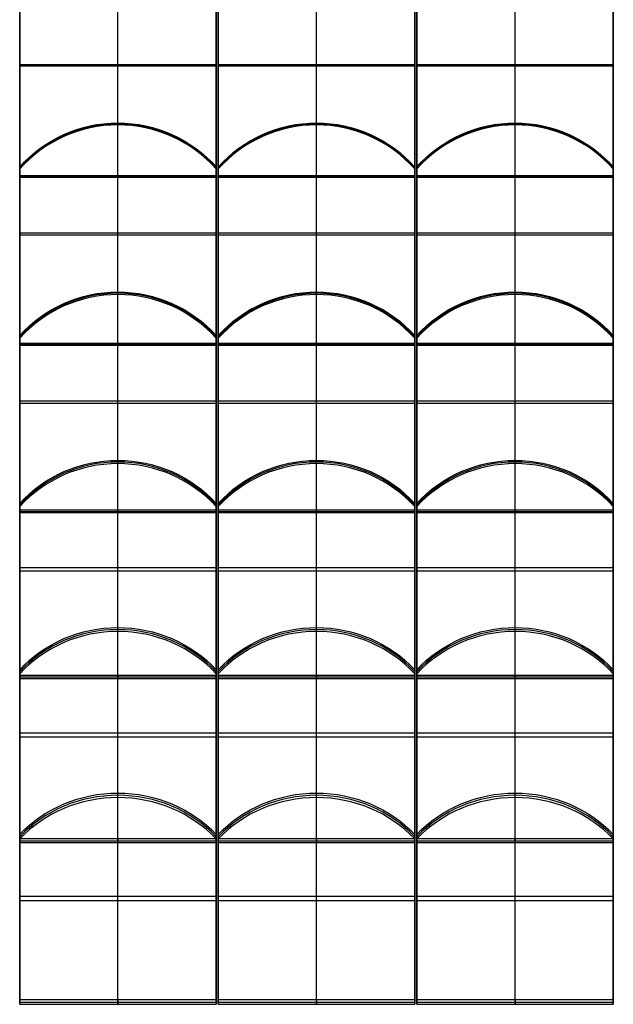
# Model space of a CAD drawing. Header units: millimetres. Extents: x -1200 to 1200, y -923 to 972.
# Tile 1 of 8: x -1200 to -602, y -923 to 69. Entities that reach past the tile are written whole.
import ezdxf

# ---------------------------------------------------------------- set-up
doc = ezdxf.new("R2010")
doc.units = ezdxf.units.MM
doc.layers.add('Default', color=7, linetype='Continuous', true_color=0x000000)

msp = doc.modelspace()

# ---------------------------------------------------------------- linework, layer by layer
at = {"layer": 'Default', "color": 67, "true_color": 0x697245}
for p, q in [((-1101, -88.25, 21.34), (-1101, 135.51, -2.18)), ((-1101, -89.51, 9.41), (-1101, 134.26, -14.11)), ((-1200, 58.03, 5.97), (-1200, -56.77, 5.97)), ((-1002, -56.77, 5.97), (-1002, 58.03, 5.97)), ((-1002, 23.63, 9.58), (-1200, 23.63, 9.58)), ((-1002, 22.38, -2.35), (-1200, 22.38, -2.35)), ((-1200, 0.63, -0.07), (-1200, 0.63, 12)), ((-1002, 0.63, -0.07), (-1002, 0.63, 12)), ((-1200, -88.88, 15.37), (-1002, -88.88, 15.37)), ((-1101, -88.25, 21.34), (-1101, -89.51, 9.41)), ((-1101, -591.41, 79.31), (-1101, -374.86, 18.24)), ((-1101, -594.67, 67.76), (-1101, -378.12, 6.69)), ((-1187.4, -409.3, 15.48), (-1187.4, -406.04, 27.03)), ((-1002, -483.14, 48.77), (-1200, -483.14, 48.77)), ((-1200, -484.32, 49.11), (-1200, -528.52, 49.11)), ((-1002, -528.52, 49.11), (-1002, -484.32, 49.11)), ((-1002, -486.39, 37.22), (-1200, -486.39, 37.22)), ((-1200, -506.42, 42.87), (-1200, -506.42, 55.34)), ((-1002, -506.42, 42.87), (-1002, -506.42, 55.34)), ((-700.64, -756.04, 117.54), (-700.64, -543.3, 44.28)), ((-700.64, -759.95, 106.19), (-700.64, -547.21, 32.94)), ((-787.04, -577.84, 43.49), (-787.04, -573.94, 54.83)), ((-1200, -593.04, 73.54), (-1002, -593.04, 73.54)), ((-1101, -591.41, 79.31), (-1101, -594.67, 67.76)), ((-601.64, -649.67, 80.91), (-799.64, -649.67, 80.91)), ((-601.64, -653.58, 69.56), (-799.64, -653.58, 69.56)), ((-799.64, -654.47, 82.56), (-799.64, -691.33, 82.56)), ((-601.64, -691.33, 82.56), (-601.64, -654.47, 82.56)), ((-799.64, -672.9, 76.22), (-799.64, -672.9, 88.91)), ((-601.64, -672.9, 76.22), (-601.64, -672.9, 88.91)), ((-799.64, -758, 111.86), (-601.64, -758, 111.86)), ((-700.64, -756.04, 117.54), (-700.64, -759.95, 106.19))]:
    msp.add_line(p, q, dxfattribs=at)
at = {"layer": 'Default', "color": 57, "true_color": 0x7a8051}
for p, q in [((-900.82, -88.25, 21.34), (-900.82, 135.51, -2.18)), ((-900.82, -89.51, 9.41), (-900.82, 134.26, -14.11)), ((-999.82, 58.03, 5.97), (-999.82, -56.77, 5.97)), ((-801.82, -56.77, 5.97), (-801.82, 58.03, 5.97)), ((-801.82, 23.63, 9.58), (-999.82, 23.63, 9.58)), ((-801.82, 22.38, -2.35), (-999.82, 22.38, -2.35)), ((-999.82, 0.63, -0.07), (-999.82, 0.63, 12)), ((-801.82, 0.63, -0.07), (-801.82, 0.63, 12)), ((-1101, -256.98, 31.14), (-1101, -34.9, -5.03)), ((-1101, -258.91, 19.29), (-1101, -36.83, -16.88)), ((-700.64, -256.98, 31.14), (-700.64, -34.9, -5.03)), ((-700.64, -258.91, 19.29), (-700.64, -36.83, -16.88)), ((-1187.4, -68.81, -11.67), (-1187.4, -66.88, 0.18)), ((-787.04, -68.81, -11.67), (-787.04, -66.88, 0.18)), ((-999.82, -88.88, 15.37), (-801.82, -88.88, 15.37)), ((-900.82, -88.25, 21.34), (-900.82, -89.51, 9.41)), ((-1200, -131.79, 10.75), (-1200, -206.44, 10.75)), ((-1002, -206.44, 10.75), (-1002, -131.79, 10.75)), ((-799.64, -131.79, 10.75), (-799.64, -206.44, 10.75)), ((-601.64, -206.44, 10.75), (-601.64, -131.79, 10.75)), ((-1002, -145.94, 13.05), (-1200, -145.94, 13.05)), ((-1002, -147.87, 1.21), (-1200, -147.87, 1.21)), ((-601.64, -145.94, 13.05), (-799.64, -145.94, 13.05)), ((-601.64, -147.87, 1.21), (-799.64, -147.87, 1.21)), ((-1200, -169.11, 4.67), (-1200, -169.11, 16.83)), ((-1002, -169.11, 4.67), (-1002, -169.11, 16.83)), ((-799.64, -169.11, 4.67), (-799.64, -169.11, 16.83)), ((-601.64, -169.11, 4.67), (-601.64, -169.11, 16.83)), ((-700.64, -424.88, 50.48), (-700.64, -205.21, 1.78)), ((-700.64, -427.48, 38.76), (-700.64, -207.81, -9.93)), ((-787.04, -239.44, -2.92), (-787.04, -236.84, 8.79)), ((-1101, -256.98, 31.14), (-1101, -258.91, 19.29)), ((-700.64, -256.98, 31.14), (-700.64, -258.91, 19.29)), ((-1200, -257.94, 25.21), (-1002, -257.94, 25.21)), ((-799.64, -257.94, 25.21), (-601.64, -257.94, 25.21)), ((-799.64, -310.59, 25.14), (-799.64, -366.03, 25.14)), ((-601.64, -315.05, 26.13), (-799.64, -315.05, 26.13)), ((-601.64, -366.03, 25.14), (-601.64, -310.59, 25.14)), ((-601.64, -317.64, 14.41), (-799.64, -317.64, 14.41)), ((-799.64, -338.31, 19), (-799.64, -338.31, 31.29)), ((-601.64, -338.31, 19), (-601.64, -338.31, 31.29)), ((-900.82, -591.41, 79.31), (-900.82, -374.86, 18.24)), ((-900.82, -594.67, 67.76), (-900.82, -378.12, 6.69)), ((-987.22, -409.3, 15.48), (-987.22, -406.04, 27.03)), ((-799.64, -426.18, 44.62), (-601.64, -426.18, 44.62)), ((-700.64, -424.88, 50.48), (-700.64, -427.48, 38.76)), ((-801.82, -483.14, 48.77), (-999.82, -483.14, 48.77)), ((-999.82, -484.32, 49.11), (-999.82, -528.52, 49.11)), ((-801.82, -528.52, 49.11), (-801.82, -484.32, 49.11)), ((-801.82, -486.39, 37.22), (-999.82, -486.39, 37.22)), ((-999.82, -506.42, 42.87), (-999.82, -506.42, 55.34)), ((-801.82, -506.42, 42.87), (-801.82, -506.42, 55.34)), ((-900.82, -756.04, 117.54), (-900.82, -543.3, 44.28)), ((-900.82, -759.95, 106.19), (-900.82, -547.21, 32.94)), ((-987.22, -577.84, 43.49), (-987.22, -573.94, 54.83)), ((-999.82, -593.04, 73.54), (-801.82, -593.04, 73.54)), ((-900.82, -591.41, 79.31), (-900.82, -594.67, 67.76)), ((-801.82, -649.67, 80.91), (-999.82, -649.67, 80.91)), ((-801.82, -653.58, 69.56), (-999.82, -653.58, 69.56)), ((-999.82, -654.47, 82.56), (-999.82, -691.33, 82.56)), ((-801.82, -691.33, 82.56), (-801.82, -654.47, 82.56)), ((-999.82, -672.9, 76.22), (-999.82, -672.9, 88.91)), ((-801.82, -672.9, 76.22), (-801.82, -672.9, 88.91)), ((-1101, -918.24, 165.04), (-1101, -710, 79.84)), ((-700.64, -918.24, 165.04), (-700.64, -710, 79.84)), ((-1101, -922.79, 153.93), (-1101, -714.54, 68.73)), ((-700.64, -922.79, 153.93), (-700.64, -714.54, 68.73)), ((-1187.4, -744.53, 81), (-1187.4, -739.98, 92.11)), ((-787.04, -744.53, 81), (-787.04, -739.98, 92.11)), ((-999.82, -758, 111.86), (-801.82, -758, 111.86)), ((-900.82, -756.04, 117.54), (-900.82, -759.95, 106.19)), ((-1002, -814.12, 122.44), (-1200, -814.12, 122.44)), ((-1002, -818.66, 111.33), (-1200, -818.66, 111.33)), ((-1200, -821.37, 125.4), (-1200, -853.06, 125.4)), ((-1002, -853.06, 125.4), (-1002, -821.37, 125.4)), ((-601.64, -814.12, 122.44), (-799.64, -814.12, 122.44)), ((-601.64, -818.66, 111.33), (-799.64, -818.66, 111.33)), ((-799.64, -821.37, 125.4), (-799.64, -853.06, 125.4)), ((-601.64, -853.06, 125.4), (-601.64, -821.37, 125.4)), ((-1200, -837.22, 118.92), (-1200, -837.22, 131.89)), ((-1002, -837.22, 118.92), (-1002, -837.22, 131.89)), ((-799.64, -837.22, 118.92), (-799.64, -837.22, 131.89)), ((-601.64, -837.22, 118.92), (-601.64, -837.22, 131.89)), ((-1200, -920.51, 159.48), (-1002, -920.51, 159.48)), ((-1101, -918.24, 165.04), (-1101, -922.79, 153.93)), ((-799.64, -920.51, 159.48), (-601.64, -920.51, 159.48)), ((-700.64, -918.24, 165.04), (-700.64, -922.79, 153.93))]:
    msp.add_line(p, q, dxfattribs=at)
at = {"layer": 'Default', "color": 55, "true_color": 0x92966b}
for p, q in [((-700.64, -88.25, 21.34), (-700.64, 135.51, -2.18)), ((-700.64, -89.51, 9.41), (-700.64, 134.26, -14.11)), ((-799.64, 58.03, 5.97), (-799.64, -56.77, 5.97)), ((-601.64, -56.77, 5.97), (-601.64, 58.03, 5.97)), ((-601.64, 23.63, 9.58), (-799.64, 23.63, 9.58)), ((-601.64, 22.38, -2.35), (-799.64, 22.38, -2.35)), ((-799.64, 0.63, -0.07), (-799.64, 0.63, 12)), ((-601.64, 0.63, -0.07), (-601.64, 0.63, 12)), ((-900.82, -256.98, 31.14), (-900.82, -34.9, -5.03)), ((-900.82, -258.91, 19.29), (-900.82, -36.83, -16.88)), ((-987.22, -68.81, -11.67), (-987.22, -66.88, 0.18)), ((-799.64, -88.88, 15.37), (-601.64, -88.88, 15.37)), ((-700.64, -88.25, 21.34), (-700.64, -89.51, 9.41)), ((-999.82, -131.79, 10.75), (-999.82, -206.44, 10.75)), ((-801.82, -206.44, 10.75), (-801.82, -131.79, 10.75)), ((-801.82, -145.94, 13.05), (-999.82, -145.94, 13.05)), ((-801.82, -147.87, 1.21), (-999.82, -147.87, 1.21)), ((-999.82, -169.11, 4.67), (-999.82, -169.11, 16.83)), ((-801.82, -169.11, 4.67), (-801.82, -169.11, 16.83)), ((-1101, -424.88, 50.48), (-1101, -205.21, 1.78)), ((-1101, -427.48, 38.76), (-1101, -207.81, -9.93)), ((-1187.4, -239.44, -2.92), (-1187.4, -236.84, 8.79)), ((-900.82, -256.98, 31.14), (-900.82, -258.91, 19.29)), ((-999.82, -257.94, 25.21), (-801.82, -257.94, 25.21)), ((-1200, -310.59, 25.14), (-1200, -366.03, 25.14)), ((-1002, -315.05, 26.13), (-1200, -315.05, 26.13)), ((-1002, -366.03, 25.14), (-1002, -310.59, 25.14)), ((-1002, -317.64, 14.41), (-1200, -317.64, 14.41)), ((-1200, -338.31, 19), (-1200, -338.31, 31.29)), ((-1002, -338.31, 19), (-1002, -338.31, 31.29)), ((-700.64, -591.41, 79.31), (-700.64, -374.86, 18.24)), ((-700.64, -594.67, 67.76), (-700.64, -378.12, 6.69)), ((-787.04, -409.3, 15.48), (-787.04, -406.04, 27.03)), ((-1200, -426.18, 44.62), (-1002, -426.18, 44.62)), ((-1101, -424.88, 50.48), (-1101, -427.48, 38.76)), ((-601.64, -483.14, 48.77), (-799.64, -483.14, 48.77)), ((-799.64, -484.32, 49.11), (-799.64, -528.52, 49.11)), ((-601.64, -528.52, 49.11), (-601.64, -484.32, 49.11)), ((-601.64, -486.39, 37.22), (-799.64, -486.39, 37.22)), ((-799.64, -506.42, 42.87), (-799.64, -506.42, 55.34)), ((-601.64, -506.42, 42.87), (-601.64, -506.42, 55.34)), ((-1101, -756.04, 117.54), (-1101, -543.3, 44.28)), ((-1101, -759.95, 106.19), (-1101, -547.21, 32.94)), ((-1187.4, -577.84, 43.49), (-1187.4, -573.94, 54.83)), ((-799.64, -593.04, 73.54), (-601.64, -593.04, 73.54)), ((-700.64, -591.41, 79.31), (-700.64, -594.67, 67.76)), ((-1002, -649.67, 80.91), (-1200, -649.67, 80.91)), ((-1002, -653.58, 69.56), (-1200, -653.58, 69.56)), ((-1200, -654.47, 82.56), (-1200, -691.33, 82.56)), ((-1002, -691.33, 82.56), (-1002, -654.47, 82.56)), ((-1200, -672.9, 76.22), (-1200, -672.9, 88.91)), ((-1002, -672.9, 76.22), (-1002, -672.9, 88.91)), ((-900.82, -918.24, 165.04), (-900.82, -710, 79.84)), ((-900.82, -922.79, 153.93), (-900.82, -714.54, 68.73)), ((-987.22, -744.53, 81), (-987.22, -739.98, 92.11)), ((-1200, -758, 111.86), (-1002, -758, 111.86)), ((-1101, -756.04, 117.54), (-1101, -759.95, 106.19)), ((-801.82, -814.12, 122.44), (-999.82, -814.12, 122.44)), ((-801.82, -818.66, 111.33), (-999.82, -818.66, 111.33)), ((-999.82, -821.37, 125.4), (-999.82, -853.06, 125.4)), ((-801.82, -853.06, 125.4), (-801.82, -821.37, 125.4)), ((-999.82, -837.22, 118.92), (-999.82, -837.22, 131.89)), ((-801.82, -837.22, 118.92), (-801.82, -837.22, 131.89)), ((-999.82, -920.51, 159.48), (-801.82, -920.51, 159.48)), ((-900.82, -918.24, 165.04), (-900.82, -922.79, 153.93))]:
    msp.add_line(p, q, dxfattribs=at)
at = {"layer": 'Default', "color": 252, "true_color": 0xa2a47c}
for p, q in [((-900.82, -424.88, 50.48), (-900.82, -205.21, 1.78)), ((-900.82, -427.48, 38.76), (-900.82, -207.81, -9.93)), ((-987.22, -239.44, -2.92), (-987.22, -236.84, 8.79)), ((-999.82, -310.59, 25.14), (-999.82, -366.03, 25.14)), ((-801.82, -315.05, 26.13), (-999.82, -315.05, 26.13)), ((-801.82, -366.03, 25.14), (-801.82, -310.59, 25.14)), ((-801.82, -317.64, 14.41), (-999.82, -317.64, 14.41)), ((-999.82, -338.31, 19), (-999.82, -338.31, 31.29)), ((-801.82, -338.31, 19), (-801.82, -338.31, 31.29)), ((-999.82, -426.18, 44.62), (-801.82, -426.18, 44.62)), ((-900.82, -424.88, 50.48), (-900.82, -427.48, 38.76))]:
    msp.add_line(p, q, dxfattribs=at)
at = {"layer": 'Default', "color": 57, "true_color": 0x7a8051, "extrusion": (-1.43464e-17, -0.160743, -0.986996)}
msp.add_arc((-1101, 165.04, 10.58), 131.4, 221.11209, 318.88791, dxfattribs=at)
at = {"layer": 'Default', "color": 57, "true_color": 0x7a8051, "extrusion": (-2.91607e-09, 0.160743, 0.986996)}
msp.add_arc((1101, 165.04, -16.58), 131.4, 221.11209, 318.88791, dxfattribs=at)
at = {"layer": 'Default', "color": 57, "true_color": 0x7a8051, "extrusion": (-1.69008e-17, 0.160743, 0.986996)}
msp.add_arc((1101, 165.04, -22.58), 131.4, 221.11209, 318.88791, dxfattribs=at)
at = {"layer": 'Default', "color": 55, "true_color": 0x92966b, "extrusion": (-9.91901e-18, -0.160743, -0.986996)}
msp.add_arc((-900.82, 165.04, 10.58), 131.4, 221.11209, 318.88791, dxfattribs=at)
at = {"layer": 'Default', "color": 55, "true_color": 0x92966b, "extrusion": (-2.91595e-09, 0.160743, 0.986996)}
msp.add_arc((900.82, 165.04, -16.58), 131.4, 221.11209, 318.88791, dxfattribs=at)
at = {"layer": 'Default', "color": 55, "true_color": 0x92966b, "extrusion": (-2.55003e-17, 0.160743, 0.986996)}
msp.add_arc((900.82, 165.04, -22.58), 131.4, 221.11209, 318.88791, dxfattribs=at)
at = {"layer": 'Default', "color": 57, "true_color": 0x7a8051, "extrusion": (-1.63471e-17, -0.160743, -0.986996)}
msp.add_arc((-700.64, 165.04, 10.58), 131.4, 221.11209, 318.88791, dxfattribs=at)
at = {"layer": 'Default', "color": 57, "true_color": 0x7a8051, "extrusion": (-2.91595e-09, 0.160743, 0.986996)}
msp.add_arc((700.64, 165.04, -16.58), 131.4, 221.11209, 318.88791, dxfattribs=at)
at = {"layer": 'Default', "color": 57, "true_color": 0x7a8051, "extrusion": (0, 0.160743, 0.986996)}
msp.add_arc((700.64, 165.04, -22.58), 131.4, 221.11209, 318.88791, dxfattribs=at)
at = {"layer": 'Default', "color": 55, "true_color": 0x92966b, "extrusion": (-3.421e-17, -0.21644, -0.976296)}
msp.add_arc((-1101, 332.13, 42.68), 131.4, 221.11209, 318.88791, dxfattribs=at)
at = {"layer": 'Default', "color": 55, "true_color": 0x92966b, "extrusion": (3.24644e-09, 0.21644, 0.976296)}
msp.add_arc((1101, 332.13, -48.68), 131.4, 221.11209, 318.88791, dxfattribs=at)
at = {"layer": 'Default', "color": 55, "true_color": 0x92966b, "extrusion": (4.08473e-19, 0.21644, 0.976296)}
msp.add_arc((1101, 332.13, -54.68), 131.4, 221.11209, 318.88791, dxfattribs=at)
at = {"layer": 'Default', "color": 252, "true_color": 0xa2a47c, "extrusion": (-5.61742e-18, -0.21644, -0.976296)}
msp.add_arc((-900.82, 332.13, 42.68), 131.4, 221.11209, 318.88791, dxfattribs=at)
at = {"layer": 'Default', "color": 252, "true_color": 0xa2a47c, "extrusion": (3.24633e-09, 0.21644, 0.976296)}
msp.add_arc((900.82, 332.13, -48.68), 131.4, 221.11209, 318.88791, dxfattribs=at)
at = {"layer": 'Default', "color": 252, "true_color": 0xa2a47c, "extrusion": (7.94399e-18, 0.21644, 0.976296)}
msp.add_arc((900.82, 332.13, -54.68), 131.4, 221.11209, 318.88791, dxfattribs=at)
at = {"layer": 'Default', "color": 57, "true_color": 0x7a8051, "extrusion": (-5.61742e-18, -0.21644, -0.976296)}
msp.add_arc((-700.64, 332.13, 42.68), 131.4, 221.11209, 318.88791, dxfattribs=at)
at = {"layer": 'Default', "color": 57, "true_color": 0x7a8051, "extrusion": (3.24633e-09, 0.21644, 0.976296)}
msp.add_arc((700.64, 332.13, -48.68), 131.4, 221.11209, 318.88791, dxfattribs=at)
at = {"layer": 'Default', "color": 57, "true_color": 0x7a8051, "extrusion": (2.14949e-17, 0.21644, 0.976296)}
msp.add_arc((700.64, 332.13, -54.68), 131.4, 221.11209, 318.88791, dxfattribs=at)
at = {"layer": 'Default', "color": 67, "true_color": 0x697245, "extrusion": (-8.63467e-17, -0.27144, -0.962455)}
msp.add_arc((-1101, 497.14, 84.2), 131.4, 221.11209, 318.88791, dxfattribs=at)
at = {"layer": 'Default', "color": 67, "true_color": 0x697245, "extrusion": (-1.06729e-09, 0.27144, 0.962455)}
msp.add_arc((1101, 497.14, -90.2), 131.4, 221.11209, 318.88791, dxfattribs=at)
at = {"layer": 'Default', "color": 57, "true_color": 0x7a8051, "extrusion": (1.72693e-17, -0.27144, -0.962455)}
msp.add_arc((-900.82, 497.14, 84.2), 131.4, 221.11209, 318.88791, dxfattribs=at)
at = {"layer": 'Default', "color": 57, "true_color": 0x7a8051, "extrusion": (-1.06706e-09, 0.27144, 0.962455)}
msp.add_arc((900.82, 497.14, -90.2), 131.4, 221.11209, 318.88791, dxfattribs=at)
at = {"layer": 'Default', "color": 55, "true_color": 0x92966b, "extrusion": (1.72693e-17, -0.27144, -0.962455)}
msp.add_arc((-700.64, 497.14, 84.2), 131.4, 221.11209, 318.88791, dxfattribs=at)
at = {"layer": 'Default', "color": 55, "true_color": 0x92966b, "extrusion": (-1.06706e-09, 0.27144, 0.962455)}
msp.add_arc((700.64, 497.14, -90.2), 131.4, 221.11209, 318.88791, dxfattribs=at)
at = {"layer": 'Default', "color": 67, "true_color": 0x697245, "extrusion": (-1.81543e-16, 0.27144, 0.962455)}
msp.add_arc((1101, 497.14, -96.2), 131.4, 221.11209, 318.88791, dxfattribs=at)
at = {"layer": 'Default', "color": 57, "true_color": 0x7a8051, "extrusion": (2.61193e-17, 0.27144, 0.962455)}
msp.add_arc((900.82, 497.14, -96.2), 131.4, 221.11209, 318.88791, dxfattribs=at)
at = {"layer": 'Default', "color": 55, "true_color": 0x92966b, "extrusion": (2.61193e-17, 0.27144, 0.962455)}
msp.add_arc((700.64, 497.14, -96.2), 131.4, 221.11209, 318.88791, dxfattribs=at)
at = {"layer": 'Default', "color": 55, "true_color": 0x92966b, "extrusion": (1.66519e-17, -0.325568, -0.945519)}
msp.add_arc((-1101, 659.52, 135.01), 131.4, 221.11209, 318.88791, dxfattribs=at)
at = {"layer": 'Default', "color": 55, "true_color": 0x92966b, "extrusion": (3.01588e-09, 0.325568, 0.945519)}
msp.add_arc((1101, 659.52, -141.01), 131.4, 221.11209, 318.88791, dxfattribs=at)
at = {"layer": 'Default', "color": 57, "true_color": 0x7a8051, "extrusion": (-1.53003e-16, -0.325568, -0.945519)}
msp.add_arc((-900.82, 659.52, 135.01), 131.4, 221.11209, 318.88791, dxfattribs=at)
at = {"layer": 'Default', "color": 57, "true_color": 0x7a8051, "extrusion": (3.016e-09, 0.325568, 0.945519)}
msp.add_arc((900.82, 659.52, -141.01), 131.4, 221.11209, 318.88791, dxfattribs=at)
at = {"layer": 'Default', "color": 67, "true_color": 0x697245, "extrusion": (5.12099e-17, -0.325568, -0.945519)}
msp.add_arc((-700.64, 659.52, 135.01), 131.4, 221.11209, 318.88791, dxfattribs=at)
at = {"layer": 'Default', "color": 67, "true_color": 0x697245, "extrusion": (3.016e-09, 0.325568, 0.945519)}
msp.add_arc((700.64, 659.52, -141.01), 131.4, 221.11209, 318.88791, dxfattribs=at)
at = {"layer": 'Default', "color": 55, "true_color": 0x92966b, "extrusion": (-5.12099e-17, 0.325568, 0.945519)}
msp.add_arc((1101, 659.52, -147.01), 131.4, 221.11209, 318.88791, dxfattribs=at)
at = {"layer": 'Default', "color": 57, "true_color": 0x7a8051, "extrusion": (-6.78618e-17, 0.325568, 0.945519)}
msp.add_arc((900.82, 659.52, -147.01), 131.4, 221.11209, 318.88791, dxfattribs=at)
at = {"layer": 'Default', "color": 67, "true_color": 0x697245, "extrusion": (-6.78618e-17, 0.325568, 0.945519)}
msp.add_arc((700.64, 659.52, -147.01), 131.4, 221.11209, 318.88791, dxfattribs=at)
at = {"layer": 'Default', "color": 57, "true_color": 0x7a8051, "extrusion": (-4.83006e-17, -0.378649, -0.925541)}
msp.add_arc((-1101, 818.76, 194.94), 131.4, 221.11209, 318.88791, dxfattribs=at)
at = {"layer": 'Default', "color": 57, "true_color": 0x7a8051, "extrusion": (-4.86307e-09, 0.378649, 0.925541)}
for centre in [(1101, 818.76, -200.94), (700.64, 818.76, -200.94)]:
    msp.add_arc(centre, 131.4, 221.11209, 318.88791, dxfattribs=at)
at = {"layer": 'Default', "color": 55, "true_color": 0x92966b, "extrusion": (-8.45552e-17, -0.378649, -0.925541)}
msp.add_arc((-900.82, 818.76, 194.94), 131.4, 221.11209, 318.88791, dxfattribs=at)
at = {"layer": 'Default', "color": 55, "true_color": 0x92966b, "extrusion": (-4.86307e-09, 0.378649, 0.925541)}
msp.add_arc((900.82, 818.76, -200.94), 131.4, 221.11209, 318.88791, dxfattribs=at)
at = {"layer": 'Default', "color": 57, "true_color": 0x7a8051, "extrusion": (-3.32139e-16, -0.378649, -0.925541)}
msp.add_arc((-700.64, 818.76, 194.94), 131.4, 221.11209, 318.88791, dxfattribs=at)
at = {"layer": 'Default', "color": 57, "true_color": 0x7a8051, "extrusion": (3.14012e-16, 0.378649, 0.925541)}
msp.add_arc((1101, 818.76, -206.94), 131.4, 221.11209, 318.88791, dxfattribs=at)
at = {"layer": 'Default', "color": 55, "true_color": 0x92966b, "extrusion": (-1.99284e-16, 0.378649, 0.925541)}
msp.add_arc((900.82, 818.76, -206.94), 131.4, 221.11209, 318.88791, dxfattribs=at)
at = {"layer": 'Default', "color": 57, "true_color": 0x7a8051, "extrusion": (-2.17411e-16, 0.378649, 0.925541)}
msp.add_arc((700.64, 818.76, -206.94), 131.4, 221.11209, 318.88791, dxfattribs=at)
at = {"layer": 'Default', "color": 67, "true_color": 0x697245}
for points in [[(-1200, -88.25, 21.34), (-1200, 1.25, 11.93), (-1200, 90.76, 2.53)], [(-1200, 89.51, -9.41), (-1200, 0), (-1200, -89.51, 9.41)], [(-1002, 90.76, 2.53), (-1002, 1.25, 11.93), (-1002, -88.25, 21.34)], [(-1002, -89.51, 9.41), (-1002, 0), (-1002, 89.51, -9.41)], [(-1200, -89.51, 9.41), (-1200, -88.88, 15.37), (-1200, -88.25, 21.34)], [(-1002, -88.25, 21.34), (-1101, -88.25, 21.34), (-1200, -88.25, 21.34)], [(-1002, -88.25, 21.34), (-1002, -88.88, 15.37), (-1002, -89.51, 9.41)], [(-1200, -89.51, 9.41), (-1101, -89.51, 9.41), (-1002, -89.51, 9.41)], [(-1200, -591.41, 79.31), (-1200, -504.79, 54.88), (-1200, -418.17, 30.45)], [(-1200, -421.43, 18.9), (-1200, -419.8, 24.68), (-1200, -418.17, 30.45)], [(-1200, -421.43, 18.9), (-1200, -508.05, 43.33), (-1200, -594.67, 67.76)], [(-1002, -421.43, 18.9), (-1002, -419.8, 24.68), (-1002, -418.17, 30.45)], [(-1002, -418.17, 30.45), (-1002, -504.79, 54.88), (-1002, -591.41, 79.31)], [(-1002, -594.67, 67.76), (-1002, -508.05, 43.33), (-1002, -421.43, 18.9)], [(-1200, -594.67, 67.76), (-1200, -593.04, 73.54), (-1200, -591.41, 79.31)], [(-1002, -591.41, 79.31), (-1101, -591.41, 79.31), (-1200, -591.41, 79.31)], [(-1200, -594.67, 67.76), (-1101, -594.67, 67.76), (-1002, -594.67, 67.76)], [(-1002, -591.41, 79.31), (-1002, -593.04, 73.54), (-1002, -594.67, 67.76)], [(-799.64, -756.04, 117.54), (-799.64, -670.95, 88.24), (-799.64, -585.85, 58.93)], [(-799.64, -589.76, 47.59), (-799.64, -587.8, 53.26), (-799.64, -585.85, 58.93)], [(-799.64, -589.76, 47.59), (-799.64, -674.85, 76.89), (-799.64, -759.95, 106.19)], [(-601.64, -589.76, 47.59), (-601.64, -587.8, 53.26), (-601.64, -585.85, 58.93)], [(-601.64, -585.85, 58.93), (-601.64, -670.95, 88.24), (-601.64, -756.04, 117.54)], [(-601.64, -759.95, 106.19), (-601.64, -674.85, 76.89), (-601.64, -589.76, 47.59)], [(-799.64, -759.95, 106.19), (-799.64, -758, 111.86), (-799.64, -756.04, 117.54)], [(-601.64, -756.04, 117.54), (-700.64, -756.04, 117.54), (-799.64, -756.04, 117.54)], [(-799.64, -759.95, 106.19), (-700.64, -759.95, 106.19), (-601.64, -759.95, 106.19)], [(-601.64, -756.04, 117.54), (-601.64, -758, 111.86), (-601.64, -759.95, 106.19)]]:
    msp.add_open_spline(points, degree=2, dxfattribs=at)
at = {"layer": 'Default', "color": 57, "true_color": 0x7a8051}
for points in [[(-999.82, -88.25, 21.34), (-999.82, 1.25, 11.93), (-999.82, 90.76, 2.53)], [(-999.82, 89.51, -9.41), (-999.82, 0), (-999.82, -89.51, 9.41)], [(-801.82, 90.76, 2.53), (-801.82, 1.25, 11.93), (-801.82, -88.25, 21.34)], [(-801.82, -89.51, 9.41), (-801.82, 0), (-801.82, 89.51, -9.41)], [(-1200, -256.98, 31.14), (-1200, -168.15, 16.67), (-1200, -79.32, 2.2)], [(-1200, -81.25, -9.64), (-1200, -80.28, -3.72), (-1200, -79.32, 2.2)], [(-1002, -81.25, -9.64), (-1002, -80.28, -3.72), (-1002, -79.32, 2.2)], [(-1002, -79.32, 2.2), (-1002, -168.15, 16.67), (-1002, -256.98, 31.14)], [(-799.64, -256.98, 31.14), (-799.64, -168.15, 16.67), (-799.64, -79.32, 2.2)], [(-799.64, -81.25, -9.64), (-799.64, -80.28, -3.72), (-799.64, -79.32, 2.2)], [(-601.64, -81.25, -9.64), (-601.64, -80.28, -3.72), (-601.64, -79.32, 2.2)], [(-601.64, -79.32, 2.2), (-601.64, -168.15, 16.67), (-601.64, -256.98, 31.14)], [(-1200, -81.25, -9.64), (-1200, -170.08, 4.82), (-1200, -258.91, 19.29)], [(-1002, -258.91, 19.29), (-1002, -170.08, 4.82), (-1002, -81.25, -9.64)], [(-999.82, -89.51, 9.41), (-999.82, -88.88, 15.37), (-999.82, -88.25, 21.34)], [(-801.82, -88.25, 21.34), (-900.82, -88.25, 21.34), (-999.82, -88.25, 21.34)], [(-801.82, -88.25, 21.34), (-801.82, -88.88, 15.37), (-801.82, -89.51, 9.41)], [(-799.64, -81.25, -9.64), (-799.64, -170.08, 4.82), (-799.64, -258.91, 19.29)], [(-601.64, -258.91, 19.29), (-601.64, -170.08, 4.82), (-601.64, -81.25, -9.64)], [(-999.82, -89.51, 9.41), (-900.82, -89.51, 9.41), (-801.82, -89.51, 9.41)], [(-1200, -258.91, 19.29), (-1200, -257.94, 25.21), (-1200, -256.98, 31.14)], [(-1002, -256.98, 31.14), (-1101, -256.98, 31.14), (-1200, -256.98, 31.14)], [(-1002, -256.98, 31.14), (-1002, -257.94, 25.21), (-1002, -258.91, 19.29)], [(-799.64, -424.88, 50.48), (-799.64, -337.01, 31), (-799.64, -249.15, 11.52)], [(-799.64, -251.74, -0.2), (-799.64, -250.44, 5.66), (-799.64, -249.15, 11.52)], [(-799.64, -251.74, -0.2), (-799.64, -339.61, 19.28), (-799.64, -427.48, 38.76)], [(-799.64, -258.91, 19.29), (-799.64, -257.94, 25.21), (-799.64, -256.98, 31.14)], [(-601.64, -256.98, 31.14), (-700.64, -256.98, 31.14), (-799.64, -256.98, 31.14)], [(-601.64, -251.74, -0.2), (-601.64, -250.44, 5.66), (-601.64, -249.15, 11.52)], [(-601.64, -249.15, 11.52), (-601.64, -337.01, 31), (-601.64, -424.88, 50.48)], [(-601.64, -427.48, 38.76), (-601.64, -339.61, 19.28), (-601.64, -251.74, -0.2)], [(-601.64, -256.98, 31.14), (-601.64, -257.94, 25.21), (-601.64, -258.91, 19.29)], [(-1200, -258.91, 19.29), (-1101, -258.91, 19.29), (-1002, -258.91, 19.29)], [(-799.64, -258.91, 19.29), (-700.64, -258.91, 19.29), (-601.64, -258.91, 19.29)], [(-999.82, -591.41, 79.31), (-999.82, -504.79, 54.88), (-999.82, -418.17, 30.45)], [(-999.82, -421.43, 18.9), (-999.82, -419.8, 24.68), (-999.82, -418.17, 30.45)], [(-999.82, -421.43, 18.9), (-999.82, -508.05, 43.33), (-999.82, -594.67, 67.76)], [(-801.82, -421.43, 18.9), (-801.82, -419.8, 24.68), (-801.82, -418.17, 30.45)], [(-801.82, -418.17, 30.45), (-801.82, -504.79, 54.88), (-801.82, -591.41, 79.31)], [(-801.82, -594.67, 67.76), (-801.82, -508.05, 43.33), (-801.82, -421.43, 18.9)], [(-799.64, -427.48, 38.76), (-799.64, -426.18, 44.62), (-799.64, -424.88, 50.48)], [(-601.64, -424.88, 50.48), (-700.64, -424.88, 50.48), (-799.64, -424.88, 50.48)], [(-601.64, -424.88, 50.48), (-601.64, -426.18, 44.62), (-601.64, -427.48, 38.76)], [(-799.64, -427.48, 38.76), (-700.64, -427.48, 38.76), (-601.64, -427.48, 38.76)], [(-999.82, -756.04, 117.54), (-999.82, -670.95, 88.24), (-999.82, -585.85, 58.93)], [(-999.82, -589.76, 47.59), (-999.82, -587.8, 53.26), (-999.82, -585.85, 58.93)], [(-999.82, -589.76, 47.59), (-999.82, -674.85, 76.89), (-999.82, -759.95, 106.19)], [(-999.82, -594.67, 67.76), (-999.82, -593.04, 73.54), (-999.82, -591.41, 79.31)], [(-801.82, -591.41, 79.31), (-900.82, -591.41, 79.31), (-999.82, -591.41, 79.31)], [(-999.82, -594.67, 67.76), (-900.82, -594.67, 67.76), (-801.82, -594.67, 67.76)], [(-801.82, -589.76, 47.59), (-801.82, -587.8, 53.26), (-801.82, -585.85, 58.93)], [(-801.82, -585.85, 58.93), (-801.82, -670.95, 88.24), (-801.82, -756.04, 117.54)], [(-801.82, -759.95, 106.19), (-801.82, -674.85, 76.89), (-801.82, -589.76, 47.59)], [(-801.82, -591.41, 79.31), (-801.82, -593.04, 73.54), (-801.82, -594.67, 67.76)], [(-1200, -918.24, 165.04), (-1200, -834.94, 130.96), (-1200, -751.64, 96.88)], [(-1200, -756.19, 85.77), (-1200, -753.92, 91.33), (-1200, -751.64, 96.88)], [(-1002, -756.19, 85.77), (-1002, -753.92, 91.33), (-1002, -751.64, 96.88)], [(-1002, -751.64, 96.88), (-1002, -834.94, 130.96), (-1002, -918.24, 165.04)], [(-799.64, -918.24, 165.04), (-799.64, -834.94, 130.96), (-799.64, -751.64, 96.88)], [(-799.64, -756.19, 85.77), (-799.64, -753.92, 91.33), (-799.64, -751.64, 96.88)], [(-601.64, -756.19, 85.77), (-601.64, -753.92, 91.33), (-601.64, -751.64, 96.88)], [(-601.64, -751.64, 96.88), (-601.64, -834.94, 130.96), (-601.64, -918.24, 165.04)], [(-1200, -756.19, 85.77), (-1200, -839.49, 119.85), (-1200, -922.79, 153.93)], [(-1002, -922.79, 153.93), (-1002, -839.49, 119.85), (-1002, -756.19, 85.77)], [(-999.82, -759.95, 106.19), (-999.82, -758, 111.86), (-999.82, -756.04, 117.54)], [(-801.82, -756.04, 117.54), (-900.82, -756.04, 117.54), (-999.82, -756.04, 117.54)], [(-999.82, -759.95, 106.19), (-900.82, -759.95, 106.19), (-801.82, -759.95, 106.19)], [(-801.82, -756.04, 117.54), (-801.82, -758, 111.86), (-801.82, -759.95, 106.19)], [(-799.64, -756.19, 85.77), (-799.64, -839.49, 119.85), (-799.64, -922.79, 153.93)], [(-601.64, -922.79, 153.93), (-601.64, -839.49, 119.85), (-601.64, -756.19, 85.77)], [(-1200, -922.79, 153.93), (-1200, -920.51, 159.48), (-1200, -918.24, 165.04)], [(-1002, -918.24, 165.04), (-1101, -918.24, 165.04), (-1200, -918.24, 165.04)], [(-1002, -918.24, 165.04), (-1002, -920.51, 159.48), (-1002, -922.79, 153.93)], [(-799.64, -922.79, 153.93), (-799.64, -920.51, 159.48), (-799.64, -918.24, 165.04)], [(-601.64, -918.24, 165.04), (-700.64, -918.24, 165.04), (-799.64, -918.24, 165.04)], [(-601.64, -918.24, 165.04), (-601.64, -920.51, 159.48), (-601.64, -922.79, 153.93)], [(-1200, -922.79, 153.93), (-1101, -922.79, 153.93), (-1002, -922.79, 153.93)], [(-799.64, -922.79, 153.93), (-700.64, -922.79, 153.93), (-601.64, -922.79, 153.93)]]:
    msp.add_open_spline(points, degree=2, dxfattribs=at)
at = {"layer": 'Default', "color": 55, "true_color": 0x92966b}
for points in [[(-799.64, -88.25, 21.34), (-799.64, 1.25, 11.93), (-799.64, 90.76, 2.53)], [(-799.64, 89.51, -9.41), (-799.64, 0), (-799.64, -89.51, 9.41)], [(-601.64, 90.76, 2.53), (-601.64, 1.25, 11.93), (-601.64, -88.25, 21.34)], [(-601.64, -89.51, 9.41), (-601.64, 0), (-601.64, 89.51, -9.41)], [(-999.82, -256.98, 31.14), (-999.82, -168.15, 16.67), (-999.82, -79.32, 2.2)], [(-999.82, -81.25, -9.64), (-999.82, -80.28, -3.72), (-999.82, -79.32, 2.2)], [(-801.82, -81.25, -9.64), (-801.82, -80.28, -3.72), (-801.82, -79.32, 2.2)], [(-801.82, -79.32, 2.2), (-801.82, -168.15, 16.67), (-801.82, -256.98, 31.14)], [(-999.82, -81.25, -9.64), (-999.82, -170.08, 4.82), (-999.82, -258.91, 19.29)], [(-801.82, -258.91, 19.29), (-801.82, -170.08, 4.82), (-801.82, -81.25, -9.64)], [(-799.64, -89.51, 9.41), (-799.64, -88.88, 15.37), (-799.64, -88.25, 21.34)], [(-601.64, -88.25, 21.34), (-700.64, -88.25, 21.34), (-799.64, -88.25, 21.34)], [(-601.64, -88.25, 21.34), (-601.64, -88.88, 15.37), (-601.64, -89.51, 9.41)], [(-799.64, -89.51, 9.41), (-700.64, -89.51, 9.41), (-601.64, -89.51, 9.41)], [(-1200, -424.88, 50.48), (-1200, -337.01, 31), (-1200, -249.15, 11.52)], [(-1200, -251.74, -0.2), (-1200, -250.44, 5.66), (-1200, -249.15, 11.52)], [(-1200, -251.74, -0.2), (-1200, -339.61, 19.28), (-1200, -427.48, 38.76)], [(-1002, -251.74, -0.2), (-1002, -250.44, 5.66), (-1002, -249.15, 11.52)], [(-1002, -249.15, 11.52), (-1002, -337.01, 31), (-1002, -424.88, 50.48)], [(-1002, -427.48, 38.76), (-1002, -339.61, 19.28), (-1002, -251.74, -0.2)], [(-999.82, -258.91, 19.29), (-999.82, -257.94, 25.21), (-999.82, -256.98, 31.14)], [(-801.82, -256.98, 31.14), (-900.82, -256.98, 31.14), (-999.82, -256.98, 31.14)], [(-801.82, -256.98, 31.14), (-801.82, -257.94, 25.21), (-801.82, -258.91, 19.29)], [(-999.82, -258.91, 19.29), (-900.82, -258.91, 19.29), (-801.82, -258.91, 19.29)], [(-1200, -427.48, 38.76), (-1200, -426.18, 44.62), (-1200, -424.88, 50.48)], [(-1002, -424.88, 50.48), (-1101, -424.88, 50.48), (-1200, -424.88, 50.48)], [(-1002, -424.88, 50.48), (-1002, -426.18, 44.62), (-1002, -427.48, 38.76)], [(-799.64, -591.41, 79.31), (-799.64, -504.79, 54.88), (-799.64, -418.17, 30.45)], [(-799.64, -421.43, 18.9), (-799.64, -419.8, 24.68), (-799.64, -418.17, 30.45)], [(-799.64, -421.43, 18.9), (-799.64, -508.05, 43.33), (-799.64, -594.67, 67.76)], [(-601.64, -421.43, 18.9), (-601.64, -419.8, 24.68), (-601.64, -418.17, 30.45)], [(-601.64, -418.17, 30.45), (-601.64, -504.79, 54.88), (-601.64, -591.41, 79.31)], [(-601.64, -594.67, 67.76), (-601.64, -508.05, 43.33), (-601.64, -421.43, 18.9)], [(-1200, -427.48, 38.76), (-1101, -427.48, 38.76), (-1002, -427.48, 38.76)], [(-1200, -756.04, 117.54), (-1200, -670.95, 88.24), (-1200, -585.85, 58.93)], [(-1200, -589.76, 47.59), (-1200, -587.8, 53.26), (-1200, -585.85, 58.93)], [(-1200, -589.76, 47.59), (-1200, -674.85, 76.89), (-1200, -759.95, 106.19)], [(-1002, -589.76, 47.59), (-1002, -587.8, 53.26), (-1002, -585.85, 58.93)], [(-1002, -585.85, 58.93), (-1002, -670.95, 88.24), (-1002, -756.04, 117.54)], [(-1002, -759.95, 106.19), (-1002, -674.85, 76.89), (-1002, -589.76, 47.59)], [(-799.64, -594.67, 67.76), (-799.64, -593.04, 73.54), (-799.64, -591.41, 79.31)], [(-601.64, -591.41, 79.31), (-700.64, -591.41, 79.31), (-799.64, -591.41, 79.31)], [(-799.64, -594.67, 67.76), (-700.64, -594.67, 67.76), (-601.64, -594.67, 67.76)], [(-601.64, -591.41, 79.31), (-601.64, -593.04, 73.54), (-601.64, -594.67, 67.76)], [(-999.82, -918.24, 165.04), (-999.82, -834.94, 130.96), (-999.82, -751.64, 96.88)], [(-999.82, -756.19, 85.77), (-999.82, -753.92, 91.33), (-999.82, -751.64, 96.88)], [(-801.82, -756.19, 85.77), (-801.82, -753.92, 91.33), (-801.82, -751.64, 96.88)], [(-801.82, -751.64, 96.88), (-801.82, -834.94, 130.96), (-801.82, -918.24, 165.04)], [(-1200, -759.95, 106.19), (-1200, -758, 111.86), (-1200, -756.04, 117.54)], [(-1002, -756.04, 117.54), (-1101, -756.04, 117.54), (-1200, -756.04, 117.54)], [(-1200, -759.95, 106.19), (-1101, -759.95, 106.19), (-1002, -759.95, 106.19)], [(-1002, -756.04, 117.54), (-1002, -758, 111.86), (-1002, -759.95, 106.19)], [(-999.82, -756.19, 85.77), (-999.82, -839.49, 119.85), (-999.82, -922.79, 153.93)], [(-801.82, -922.79, 153.93), (-801.82, -839.49, 119.85), (-801.82, -756.19, 85.77)], [(-999.82, -922.79, 153.93), (-999.82, -920.51, 159.48), (-999.82, -918.24, 165.04)], [(-801.82, -918.24, 165.04), (-900.82, -918.24, 165.04), (-999.82, -918.24, 165.04)], [(-801.82, -918.24, 165.04), (-801.82, -920.51, 159.48), (-801.82, -922.79, 153.93)], [(-999.82, -922.79, 153.93), (-900.82, -922.79, 153.93), (-801.82, -922.79, 153.93)]]:
    msp.add_open_spline(points, degree=2, dxfattribs=at)
at = {"layer": 'Default', "color": 252, "true_color": 0xa2a47c}
for points in [[(-999.82, -424.88, 50.48), (-999.82, -337.01, 31), (-999.82, -249.15, 11.52)], [(-999.82, -251.74, -0.2), (-999.82, -250.44, 5.66), (-999.82, -249.15, 11.52)], [(-999.82, -251.74, -0.2), (-999.82, -339.61, 19.28), (-999.82, -427.48, 38.76)], [(-801.82, -251.74, -0.2), (-801.82, -250.44, 5.66), (-801.82, -249.15, 11.52)], [(-801.82, -249.15, 11.52), (-801.82, -337.01, 31), (-801.82, -424.88, 50.48)], [(-801.82, -427.48, 38.76), (-801.82, -339.61, 19.28), (-801.82, -251.74, -0.2)], [(-999.82, -427.48, 38.76), (-999.82, -426.18, 44.62), (-999.82, -424.88, 50.48)], [(-801.82, -424.88, 50.48), (-900.82, -424.88, 50.48), (-999.82, -424.88, 50.48)], [(-801.82, -424.88, 50.48), (-801.82, -426.18, 44.62), (-801.82, -427.48, 38.76)], [(-999.82, -427.48, 38.76), (-900.82, -427.48, 38.76), (-801.82, -427.48, 38.76)]]:
    msp.add_open_spline(points, degree=2, dxfattribs=at)

doc.saveas('drawing.dxf')
